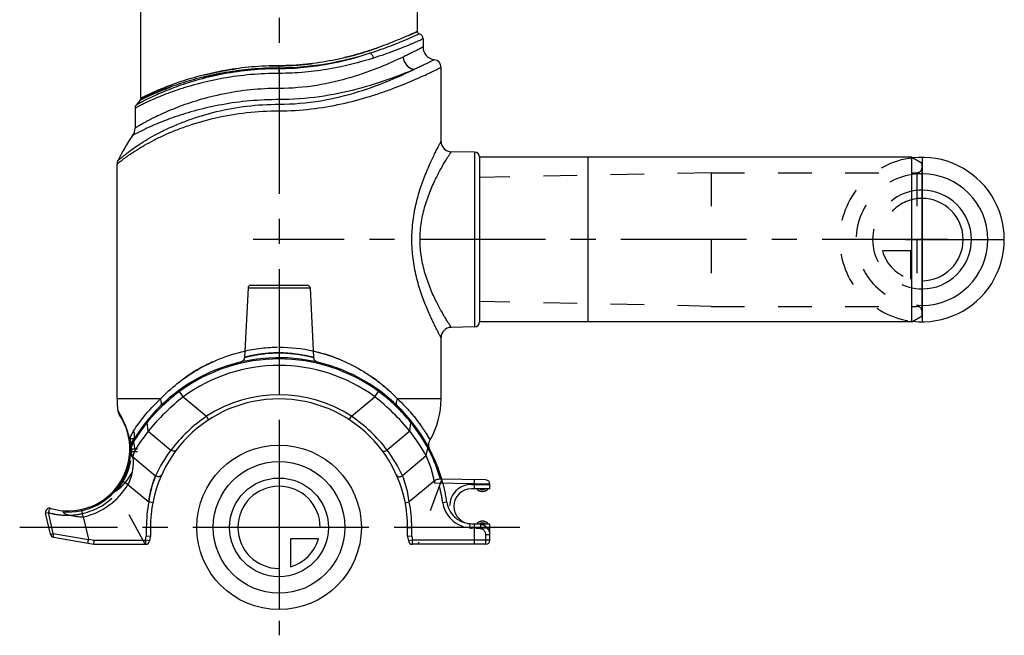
# Model space of a CAD drawing. Header units: millimetres. Extents: x 0 to 1000, y 0 to 1000.
# Tile 1 of 2: x 402 to 593, y 386 to 506. Entities that reach past the tile are written whole.
import ezdxf

# ---------------------------------------------------------------- set-up
doc = ezdxf.new("R2010")
doc.units = ezdxf.units.MM
doc.header["$LTSCALE"] = 65.185185
doc.linetypes.add('CENTER', pattern=[0.6, 0.375, -0.075, 0.075, -0.075])
doc.linetypes.add('HIDDEN', pattern=[0.2, 0.1, -0.1])
for name, color, linetype in [('ACHSEN_S', 7, 'CONTINUOUS'), ('FASEN', 7, 'CONTINUOUS'), ('FLAECHEN', 7, 'CONTINUOUS'), ('KOERPER', 7, 'CONTINUOUS'), ('KONST.EL_MIT_GEO', 7, 'CONTINUOUS'), ('KURVEN', 7, 'CONTINUOUS')]:
    doc.layers.add(name, color=color, linetype=linetype)

msp = doc.modelspace()

# ---------------------------------------------------------------- linework, layer by layer
at = {"layer": 'ACHSEN_S', "color": 40, "linetype": 'CENTER'}
for p, q in [((452.21, 613.85), (452.21, 386.15)), ((499.01, 407.15), (401.79, 407.15))]:
    msp.add_line(p, q, dxfattribs=at)
at = {"layer": 'FASEN', "color": 7, "linetype": 'Continuous'}
for p, q in [((575.21, 479.15), (512.21, 479.15)), ((575.21, 479.15), (577.21, 478)), ((575.21, 447.15), (575.21, 479.15)), ((577.21, 448.3), (577.21, 478)), ((575.21, 447.15), (577.21, 448.3)), ((575.21, 447.15), (512.21, 447.15))]:
    msp.add_line(p, q, dxfattribs=at)
for centre, radius, start, end in [((452.21, 407.15), 31.5, 53.7741, 126.2259), ((460.38, 398.58), 43.27, 128.2537, 140.9303), ((443.93, 398.48), 43.42, 39.0919, 51.7245), ((451.34, 406.02), 31.56, 141.0707, 149.0678), ((453.12, 406.05), 31.51, 28.4379, 38.9368), ((426.59, 420.88), 2.79, 179.9811, 184.7018), ((411.21, 422.36), 13.5, 282.6405, 329.4128)]:
    msp.add_arc(centre, radius, start, end, dxfattribs=at)
at = {"layer": 'FASEN', "color": 8, "linetype": 'HIDDEN'}
msp.add_open_spline([(424.27, 422.24), (424.2, 422.14), (423.98, 421.71), (423.84, 421.24), (423.8, 420.88)], degree=3, knots=[0, 0, 0, 0, 0.255823, 1, 1, 1, 1], dxfattribs=at)
at = {"layer": 'FASEN', "color": 7, "linetype": 'Continuous'}
for points, knots in [([(424.27, 422.24), (424.2, 422.14), (423.98, 421.71), (423.84, 421.24), (423.8, 420.88)], [0, 0, 0, 0, 0.25585, 1, 1, 1, 1]), ([(423.81, 420.65), (423.87, 419.89), (423.83, 418.11), (423.3, 416.38), (422.83, 415.49)], [0, 0, 0, 0, 0.43192, 1, 1, 1, 1])]:
    msp.add_open_spline(points, degree=3, knots=knots, dxfattribs=at)
at = {"layer": 'FLAECHEN', "color": 7, "linetype": 'Continuous'}
msp.add_line((425.19, 490.3), (424.41, 489.3), dxfattribs=at)
at = {"layer": 'FLAECHEN', "color": 8, "linetype": 'HIDDEN'}
for p, q in [((536.21, 476.15), (491.21, 475.2)), ((491.21, 475.2), (491.21, 451.1)), ((536.21, 476.15), (536.21, 450.15)), ((536.21, 450.15), (491.21, 451.1))]:
    msp.add_line(p, q, dxfattribs=at)
at = {"layer": 'FLAECHEN', "color": 7, "linetype": 'Continuous'}
for centre, radius, start, end in [((452.21, 463.33), 34.82, 144.8185, 154.2176), ((436.71, 432.15), 16, 180, 188.3075), ((467.71, 432.15), 16, 330.1358, 360)]:
    msp.add_arc(centre, radius, start, end, dxfattribs=at)
at = {"layer": 'KOERPER', "color": 7, "linetype": 'Continuous'}
for p, q in [((425.31, 490.62), (425.31, 548.65)), ((479.11, 503.65), (479.11, 548.65)), ((490.22, 480.15), (490.22, 446.15)), ((512.21, 479.15), (491.21, 479.19)), ((491.21, 479.19), (491.21, 447.11)), ((512.21, 479.15), (512.21, 447.15)), ((446.18, 453.78), (445.47, 440.21)), ((458.23, 453.78), (458.94, 440.21)), ((512.21, 447.15), (491.21, 447.11))]:
    msp.add_line(p, q, dxfattribs=at)
at = {"layer": 'KOERPER', "color": 40, "linetype": 'CENTER'}
msp.add_line((582.21, 463.15), (447.21, 463.15), dxfattribs=at)
at = {"layer": 'KOERPER', "color": 7, "linetype": 'Continuous'}
for centre, radius, start, end in [((490.21, 479.15), 1, 2.1005, 89), ((490.21, 447.15), 1, 271, 357.8995), ((491.76, 415.66), 1.5, 221.8103, 318.1897), ((491.76, 406.86), 1.5, 41.8103, 138.1897)]:
    msp.add_arc(centre, radius, start, end, dxfattribs=at)
at = {"layer": 'KONST.EL_MIT_GEO', "color": 7, "linetype": 'Continuous'}
for p, q in [((480.21, 502.2), (480.21, 500.62)), ((452.21, 495.48), (452.21, 496.97)), ((483.71, 482.23), (483.71, 496.65)), ((452.21, 492.55), (452.21, 488.2)), ((424.21, 488.69), (424.21, 484.83)), ((490.22, 480.15), (485.67, 480.23)), ((420.71, 432.15), (420.71, 477.82)), ((446.18, 453.78), (458.23, 453.78)), ((446.68, 454.25), (457.73, 454.25)), ((490.22, 446.15), (485.67, 446.07)), ((483.71, 432.15), (483.71, 444.07)), ((433.59, 432.56), (432.7, 433.77)), ((470.82, 432.56), (471.57, 433.58)), ((429.17, 432.15), (420.71, 432.15)), ((433.59, 432.56), (438.12, 428.76)), ((466.3, 428.76), (470.82, 432.56)), ((483.71, 432.15), (475.24, 432.15)), ((426.79, 425.85), (426.58, 427.57)), ((438.55, 428.09), (438.12, 428.76)), ((465.86, 428.09), (466.3, 428.76)), ((477.63, 425.85), (477.84, 427.57)), ((426.79, 425.85), (431.17, 422.17)), ((477.63, 425.85), (473.24, 422.17)), ((423.16, 424.38), (423.16, 424.33)), ((423.36, 423.37), (423.17, 423.35)), ((423.38, 423.23), (423.18, 423.22)), ((424.02, 424.39), (423.26, 424.37)), ((423.43, 423.37), (423.36, 423.37)), ((423.52, 423.34), (423.43, 423.37)), ((423.81, 424.09), (423.84, 424.13)), ((423.95, 423.82), (424.2, 424.23)), ((424.27, 422.25), (423.95, 423.82)), ((423.98, 424.34), (424.02, 424.39)), ((424.02, 424.39), (424.02, 424.39)), ((424.06, 424.01), (424.21, 424.24)), ((424.2, 424.23), (424.21, 424.24)), ((423.22, 422.12), (423.22, 422.14)), ((423.81, 420.65), (423.28, 421.61)), ((423.8, 420.88), (423.31, 421.97)), ((423.31, 421.97), (423.31, 421.97)), ((480.82, 421.06), (481.16, 422.59)), ((423.8, 420.88), (428.2, 417.19)), ((480.82, 421.06), (476.21, 417.19)), ((422.83, 415.49), (421.74, 416.13)), ((422.83, 415.49), (426.88, 412.09)), ((482.39, 416.16), (477.53, 412.09)), ((490.21, 415.61), (482.48, 415.75)), ((492.42, 416.37), (483.12, 416.53)), ((490.21, 415.61), (490.22, 416.41)), ((493.21, 415.57), (490.21, 415.61)), ((490.21, 414.66), (490.21, 415.61)), ((493.21, 414.66), (493.21, 415.57)), ((493.21, 414.66), (489.61, 414.66)), ((427.67, 411.93), (426.88, 412.09)), ((476.74, 411.93), (477.53, 412.09)), ((406.81, 409.9), (407.39, 410.03)), ((407.75, 405.85), (406.81, 409.9)), ((408.33, 405.98), (407.39, 410.03)), ((414.16, 409.19), (415.16, 404.86)), ((489.61, 407.86), (493.21, 407.86)), ((490.21, 403.86), (490.21, 407.86)), ((493.21, 404.66), (493.21, 407.86)), ((407.75, 405.85), (408.33, 405.98)), ((408.33, 405.98), (415.16, 404.77)), ((427.21, 407.15), (426.41, 407.15)), ((426.41, 407.15), (426.41, 405.43)), ((427.21, 407.15), (427.21, 405.36)), ((477.21, 407.15), (478.01, 407.15)), ((477.21, 405.36), (477.21, 407.15)), ((478.01, 405.43), (478.01, 407.15)), ((408.39, 405.24), (416.21, 403.86)), ((415.16, 404.86), (416.28, 404.66)), ((416.21, 403.86), (416.28, 404.66)), ((416.21, 403.93), (416.22, 403.97)), ((416.22, 404.06), (416.23, 404.12)), ((416.24, 404.26), (416.25, 404.33)), ((416.27, 404.58), (416.28, 404.66)), ((416.28, 404.66), (426.27, 404.66)), ((426.27, 404.66), (426.41, 405.43)), ((427.06, 404.52), (426.27, 404.66)), ((426.27, 404.66), (426.27, 403.86)), ((427.21, 405.36), (426.41, 405.43)), ((427.06, 404.52), (427.21, 405.36)), ((427.21, 405.36), (427.2, 405.36)), ((478.01, 405.43), (477.21, 405.36)), ((477.21, 405.36), (477.21, 405.36)), ((477.21, 405.36), (477.35, 404.52)), ((478.14, 404.66), (477.35, 404.52)), ((478.01, 405.43), (478.14, 404.66)), ((493.21, 404.66), (478.14, 404.66)), ((478.14, 403.86), (478.14, 404.66)), ((416.21, 403.86), (426.27, 403.86)), ((416.21, 403.86), (416.21, 403.86)), ((492.41, 403.86), (478.14, 403.86))]:
    msp.add_line(p, q, dxfattribs=at)
at = {"layer": 'KONST.EL_MIT_GEO', "color": 8, "linetype": 'HIDDEN'}
for p, q in [((577.21, 477.15), (577.21, 449.15)), ((536.21, 476.15), (576.21, 476.15)), ((576.21, 476.15), (576.21, 450.15)), ((536.21, 450.15), (576.21, 450.15)), ((471.71, 433.77), (471.57, 433.58)), ((423.16, 424.33), (423.17, 424.28)), ((423.2, 423.57), (423.2, 423.47)), ((423.2, 423.47), (423.23, 423.38)), ((423.23, 423.38), (423.26, 423.27)), ((423.26, 423.27), (423.28, 423.16)), ((423.28, 423.16), (423.29, 423.05)), ((423.9, 424.11), (423.9, 424.11)), ((424.01, 424.39), (424.02, 424.39)), ((424.02, 424.39), (424.02, 424.39)), ((424.02, 424.39), (424.02, 424.39)), ((423.2, 421.87), (423.6, 421.86)), ((423.29, 422.55), (423.27, 422.46)), ((424.71, 422.36), (423.6, 422.36)), ((424.69, 421.86), (423.6, 421.86)), ((483.85, 416.52), (479.21, 403.86)), ((489.61, 415.51), (493.21, 415.51)), ((426.21, 403.86), (420.3, 414.53)), ((484.84, 412.07), (484.05, 411.95)), ((414.16, 409.19), (414, 409.87)), ((489.31, 407.87), (489.24, 407.07)), ((491.38, 407.69), (489.31, 407.87)), ((491.31, 406.89), (489.24, 407.07)), ((493.21, 407.01), (489.61, 407.01)), ((491.38, 407.69), (491.31, 406.89)), ((493.21, 405.7), (492.41, 405.7)), ((492.41, 403.86), (492.41, 405.7))]:
    msp.add_line(p, q, dxfattribs=at)
at = {"layer": 'KONST.EL_MIT_GEO', "color": 7, "linetype": 'Continuous'}
for points in [[(425.31, 490.62), (425.31, 490.61), (425.3, 490.56), (425.3, 490.51), (425.28, 490.46), (425.27, 490.42), (425.24, 490.37), (425.22, 490.33), (425.19, 490.3)], [(445.47, 440.21), (445.46, 440.14), (445.45, 440.06), (445.43, 439.98), (445.41, 439.9), (445.37, 439.83), (445.34, 439.76), (445.29, 439.69), (445.24, 439.62), (445.19, 439.56), (445.13, 439.51), (445.07, 439.45), (445, 439.41), (444.93, 439.37), (444.85, 439.33), (444.78, 439.31), (444.7, 439.28)], [(459.71, 439.29), (459.63, 439.31), (459.56, 439.34), (459.48, 439.37), (459.41, 439.41), (459.35, 439.46), (459.28, 439.51), (459.22, 439.56), (459.17, 439.62), (459.12, 439.69), (459.08, 439.76), (459.04, 439.83), (459.01, 439.9), (458.98, 439.98), (458.96, 440.06), (458.95, 440.14), (458.94, 440.21)], [(420.87, 429.84), (420.88, 429.79), (420.91, 429.67), (420.94, 429.56), (420.97, 429.44), (421.02, 429.33), (421.07, 429.22), (421.13, 429.12), (421.19, 429.02)], [(424, 424.37), (424.01, 424.38), (424.01, 424.38), (424.01, 424.39), (424.02, 424.39)], [(481.54, 422.27), (481.48, 422.4), (481.43, 422.54), (481.38, 422.67), (481.35, 422.82), (481.33, 422.96), (481.32, 423.1), (481.32, 423.25), (481.33, 423.39), (481.35, 423.54), (481.38, 423.68), (481.42, 423.82), (481.47, 423.95), (481.53, 424.08), (481.58, 424.18)]]:
    msp.add_lwpolyline(points, dxfattribs=at)
at = {"layer": 'KONST.EL_MIT_GEO', "color": 8, "linetype": 'HIDDEN'}
msp.add_lwpolyline([(423.29, 423.05), (423.3, 422.95), (423.31, 422.85), (423.31, 422.74), (423.3, 422.64), (423.29, 422.55)], dxfattribs=at)
at = {"layer": 'KONST.EL_MIT_GEO', "color": 7, "linetype": 'Continuous'}
for centre, radius, start, end in [((479.61, 503.65), 0.5, 180, 254.5342), ((479.21, 502.2), 1, 0.0002, 74.5342), ((482.71, 500.62), 2.5, 180, 262.8193), ((482.21, 496.65), 1.5, 0, 82.8192), ((425.21, 488.69), 1, 142.9802, 180.0002), ((421.71, 484.83), 2.5, 324.8184, 359.9999), ((485.71, 482.23), 2, 179.9998, 269.0002), ((422.21, 477.82), 1.5, 154.2178, 180.0001), ((446.68, 453.75), 0.5, 90, 177), ((457.73, 453.75), 0.5, 3, 90), ((485.71, 444.07), 2, 90.9999, 180.0002), ((452.21, 407.15), 33, 16.4992, 149.0759), ((452.21, 407.15), 32.77, 53.7741, 126.2259), ((453.65, 405.63), 34.85, 126.6548, 139.9617), ((452.21, 407.15), 25.8, 56.9004, 123.0996), ((450.79, 405.65), 34.82, 40.0348, 53.3514), ((452.21, 407.15), 25, 0, 180), ((411.21, 422.36), 12, 253.5942, 33.6916), ((406.03, 420.47), 17.56, 29.1222, 29.6053), ((406.14, 420.53), 17.43, 25.6253, 29.1277), ((405.84, 420.38), 17.77, 24.7653, 25.6458), ((405.66, 420.3), 17.96, 23.8848, 24.7652), ((405.19, 420.1), 18.47, 15.6115, 23.8607), ((451.94, 407.02), 32.65, 140.9828, 148.1612), ((453.71, 405.57), 34.93, 140.2725, 140.9652), ((453.49, 405.76), 34.64, 139.9623, 140.2765), ((455.28, 403.72), 30.36, 124.4289, 142.5673), ((449.13, 403.72), 30.36, 37.4327, 55.5711), ((450.81, 405.66), 34.79, 39.8553, 40.0384), ((450.42, 405.34), 35.3, 39.0385, 39.8545), ((452.47, 407.02), 32.65, 29.3381, 39.0174), ((404.33, 419.83), 19.38, 13.5644, 15.6816), ((429.27, 422.38), 6.42, 146.5585, 160.6933), ((423.27, 424.17), 0.2, 92, 188.5225), ((424.53, 425.28), 1.64, 211.3083, 213.6404), ((429.32, 422.36), 6.48, 161.6734, 161.8725), ((429.25, 422.38), 6.41, 160.7098, 161.6744), ((428.19, 421.54), 5, 149.0758, 177.2366), ((435.27, 420.89), 12.12, 168.8528, 170.0412), ((411.21, 422.36), 12.2, 4.093, 4.7524), ((428.19, 421.54), 5.1, 158.9422, 160.644), ((427.95, 421.38), 4.68, 152.0021, 165.1259), ((427.45, 421.66), 4.37, 155.9909, 156.9156), ((427.52, 421.62), 4.45, 154.1544, 155.9921), ((427.57, 421.6), 4.51, 149.6535, 154.1499), ((427.63, 421.57), 4.58, 146.5343, 149.6605), ((443.64, 413.03), 22.45, 151.2724, 151.9879), ((448.98, 407.45), 30.17, 146.2591, 146.4353), ((448.84, 407.55), 29.99, 145.9664, 146.2591), ((424.01, 424.49), 0.1, 272.0028, 328.4069), ((422.42, 424.99), 1.72, 339.4086, 344.5486), ((432.24, 421.34), 9.06, 175.3971, 177.2354), ((423.6, 422.76), 0.4, 181.8486, 203.8864), ((432.32, 421.34), 9.14, 175.101, 175.3987), ((432.5, 421.32), 9.32, 173.7515, 174.5566), ((432.39, 421.33), 9.21, 174.5574, 174.9787), ((432.69, 421.3), 9.51, 172.9964, 173.7511), ((432.92, 421.27), 9.74, 172.2982, 172.9964), ((433.67, 421.16), 10.5, 170.0297, 172.2736), ((426.94, 421.29), 3.67, 174.9354, 177.5595), ((427.92, 421.44), 4.64, 175.8003, 177.8039), ((427.9, 421.44), 4.62, 173.8261, 175.7998), ((427.98, 421.37), 4.71, 170.381, 172.6618), ((427.89, 421.44), 4.61, 173.4428, 173.8254), ((427.98, 421.37), 4.7, 165.1236, 170.3807), ((451.72, 406.57), 25.8, 142.7763, 155.6963), ((452.7, 406.57), 25.8, 24.3038, 37.2237), ((452.44, 407), 32.68, 28.4921, 29.3392), ((454.3, 408.27), 30.44, 15.7389, 28.0657), ((411.21, 422.36), 12.23, 265.2629, 329.4128), ((490.57, 417.7), 8.32, 190.6558, 193.5993), ((492.41, 415.57), 0.8, 0, 89), ((489.61, 411.26), 3.4, 90, 270), ((452.21, 407.15), 25.8, 168.9694, 180), ((452.21, 407.15), 25.8, 0, 11.0306), ((407.59, 410.08), 0.8, 73.5942, 193), ((411.01, 422.33), 12.81, 253.6069, 261.2639), ((411.01, 422.34), 12.83, 261.2732, 272.4413), ((414.77, 424.11), 14.94, 257.566, 267.6662), ((408.53, 406.03), 0.8, 193, 260), ((426.27, 404.66), 0.8, 270, 350), ((478.14, 404.66), 0.8, 190, 270), ((492.41, 404.66), 0.8, 270, 360)]:
    msp.add_arc(centre, radius, start, end, dxfattribs=at)
at = {"layer": 'KONST.EL_MIT_GEO', "color": 8, "linetype": 'HIDDEN'}
for centre, radius, start, end in [((576.21, 477.15), 1, 270, 360), ((576.21, 449.15), 1, 0, 90), ((452.21, 411.16), 30.99, 77.5657, 102.4351), ((452.18, 415), 26.1, 74.9805, 89.9418), ((453.63, 405.64), 34.82, 126.6499, 140.9731), ((450.77, 405.62), 34.85, 39.032, 53.3451), ((451.94, 407.02), 32.64, 140.982, 149.0169), ((452.46, 407.01), 32.65, 28.4917, 39.0163), ((404.45, 419.86), 19.24, 13.557, 16.4482), ((429.29, 422.36), 6.45, 146.5912, 161.824), ((425.1, 424.11), 2, 187.2285, 198.6631), ((382.03, 422.07), 41.2, 2.9435, 3.072), ((383.74, 422.16), 39.48, 2.8142, 2.9437), ((385.04, 422.23), 38.19, 2.5623, 2.8138), ((389.16, 422.4), 34.06, 1.9669, 2.5702), ((404.66, 422), 18.76, 4.2018, 4.4683), ((427.59, 421.59), 4.53, 146.5216, 156.8536), ((422.44, 424.98), 1.7, 329.0836, 334.2718), ((422.42, 424.99), 1.72, 334.2707, 339.4086), ((414.71, 422.36), 10, 296.9731, 360), ((411.21, 422.36), 12.4, 319.5069, 357.689), ((432.26, 421.34), 9.07, 174.9759, 177.234), ((432.21, 421.35), 9.03, 176.5557, 177.237), ((432.27, 421.34), 9.09, 175.3982, 176.1871), ((432.23, 421.34), 9.04, 176.1876, 176.5558), ((423.6, 422.76), 0.4, 203.8864, 270), ((432.85, 421.28), 9.68, 172.641, 172.9976), ((433.01, 421.26), 9.84, 172.2996, 172.4825), ((432.94, 421.27), 9.76, 172.4825, 172.6413), ((433.19, 421.23), 10.02, 171.6578, 172.2981), ((426.9, 421.29), 3.63, 174.9121, 177.5656), ((433.61, 421.17), 10.43, 170.7587, 171.6553), ((427.9, 421.44), 4.62, 175.7998, 177.8076), ((434.19, 421.08), 11.03, 170.0522, 170.7594), ((427.96, 421.38), 4.68, 165.1259, 172.6887), ((427.9, 421.44), 4.62, 173.3434, 173.8261), ((454.32, 408.27), 30.43, 15.736, 28.0686), ((490.71, 417.73), 8.47, 190.6513, 193.5444), ((452.21, 407.15), 33, 8.5804, 16.4992), ((489.61, 411.26), 4.25, 90, 270), ((411.21, 422.36), 12.8, 282.6208, 317.9572), ((452.21, 407.15), 32.2, 8.5804, 14.5388), ((491.76, 415.66), 1.5, 221.8103, 318.1897), ((491.76, 415.66), 1.12, 243.4349, 296.5651), ((489.74, 412.81), 5.76, 188.5804, 265), ((489.74, 412.81), 4.96, 188.5804, 265), ((411, 422.3), 12.79, 253.5879, 267.461), ((411, 422.27), 12.76, 253.5628, 267.4758), ((411, 422.31), 12.8, 267.4572, 283.5477), ((491.76, 406.86), 1.5, 41.8103, 138.1897), ((491.76, 406.86), 1.12, 63.4349, 116.5651), ((491.21, 405.7), 1.2, 0, 85), ((491.21, 405.7), 2, 0, 85)]:
    msp.add_arc(centre, radius, start, end, dxfattribs=at)
at = {"layer": 'KONST.EL_MIT_GEO', "color": 7, "linetype": 'Continuous'}
msp.add_ellipse((411.97, 405.42), major_axis=(3.2, -0.65), ratio=0.243805, start_param=0.009636, end_param=0.110937, dxfattribs=at)
at = {"layer": 'KONST.EL_MIT_GEO', "color": 8, "linetype": 'HIDDEN'}
for points, knots in [([(452.21, 496.97), (453.98, 496.97), (457.47, 497.15), (462.48, 497.92), (467.05, 499.03), (470.49, 500.13), (472.91, 501.01), (474.47, 501.62), (475.81, 502.18), (476.94, 502.67), (477.84, 503.07), (478.44, 503.34), (478.79, 503.5), (478.95, 503.58), (479.05, 503.63), (479.1, 503.64), (479.11, 503.65)], [0, 0, 0, 0, 0.190623, 0.373981, 0.543783, 0.694615, 0.761287, 0.821209, 0.873664, 0.917918, 0.953257, 0.979033, 0.988167, 0.994728, 0.998681, 1, 1, 1, 1]), ([(476.32, 498.66), (476.35, 498.37), (476.51, 497.78), (477, 497.03), (477.67, 496.48), (478.2, 496.28), (478.47, 496.24)], [0, 0, 0, 0, 0.258312, 0.516443, 0.765374, 1, 1, 1, 1]), ([(425.19, 490.3), (425.19, 490.3), (425.21, 490.31), (425.23, 490.32), (425.28, 490.34), (425.33, 490.37), (425.41, 490.41), (425.54, 490.47), (425.74, 490.57), (426.04, 490.71), (426.4, 490.88), (426.81, 491.07), (427.29, 491.29), (427.83, 491.53), (428.66, 491.88), (429.82, 492.35), (431.38, 492.93), (433.13, 493.53), (435.06, 494.12), (437.16, 494.69), (439.41, 495.21), (442.65, 495.82), (446.93, 496.37), (450.42, 496.52), (452.21, 496.52)], [0, 0, 0, 0, 0.000332, 0.001327, 0.002986, 0.005304, 0.008277, 0.0119, 0.021074, 0.032768, 0.046913, 0.063433, 0.082241, 0.103251, 0.126373, 0.178594, 0.23821, 0.304558, 0.37701, 0.45496, 0.537789, 0.624845, 0.808695, 1, 1, 1, 1]), ([(425.31, 490.62), (425.31, 490.61), (425.31, 490.62), (425.32, 490.62), (425.33, 490.63), (425.35, 490.64), (425.39, 490.66), (425.45, 490.69), (425.52, 490.72), (425.61, 490.77), (425.72, 490.82), (425.89, 490.91), (426.15, 491.04), (426.51, 491.21), (426.93, 491.41), (427.41, 491.63), (427.94, 491.87), (428.77, 492.23), (429.93, 492.71), (431.48, 493.31), (433.23, 493.92), (435.15, 494.52), (437.24, 495.1), (439.48, 495.63), (442.7, 496.25), (446.96, 496.81), (450.43, 496.97), (452.21, 496.97)], [0, 0, 0, 0, 0.000084, 0.000335, 0.000753, 0.001339, 0.003012, 0.00535, 0.008348, 0.012001, 0.016304, 0.02125, 0.033035, 0.047283, 0.063915, 0.082841, 0.10397, 0.127211, 0.179654, 0.239452, 0.30593, 0.378448, 0.456391, 0.539139, 0.626039, 0.809377, 1, 1, 1, 1]), ([(475.24, 432.15), (473.89, 433.56), (470.84, 436.23), (465.42, 439.45), (459.09, 441.63), (452.21, 442.41), (445.32, 441.63), (438.99, 439.45), (433.58, 436.23), (430.52, 433.56), (429.17, 432.15)], [0, 0, 0, 0, 0.113459, 0.235052, 0.364752, 0.500022, 0.635293, 0.764979, 0.886556, 1, 1, 1, 1]), ([(452.21, 441.1), (451.77, 441.1), (450.91, 441.08), (449.66, 440.98), (448.68, 440.86), (447.95, 440.75), (447.47, 440.66), (447.02, 440.57), (446.63, 440.49), (446.29, 440.41), (446.04, 440.35), (445.87, 440.31), (445.77, 440.28), (445.68, 440.26), (445.61, 440.24), (445.55, 440.23), (445.51, 440.22), (445.49, 440.21), (445.48, 440.21), (445.47, 440.21), (445.47, 440.21), (445.47, 440.21)], [0, 0, 0, 0, 0.193039, 0.378784, 0.550433, 0.629005, 0.701767, 0.76803, 0.827134, 0.878445, 0.921379, 0.939533, 0.9554, 0.968924, 0.980054, 0.988756, 0.994997, 0.997186, 0.998749, 0.999687, 1, 1, 1, 1]), ([(432.7, 433.77), (432.71, 433.77), (432.71, 433.76), (432.72, 433.76), (432.73, 433.74), (432.75, 433.71), (432.79, 433.66), (432.82, 433.61), (432.84, 433.58)], [0, 0, 0, 0, 0.017222, 0.066429, 0.147718, 0.260479, 0.57594, 1, 1, 1, 1]), ([(481.58, 424.18), (481.58, 424.18), (481.58, 424.19), (481.58, 424.19), (481.57, 424.2), (481.56, 424.23), (481.53, 424.27), (481.5, 424.33), (481.45, 424.41), (481.39, 424.5), (481.33, 424.62), (481.21, 424.8), (481.05, 425.08), (480.81, 425.46), (480.52, 425.9), (480.18, 426.41), (479.78, 426.98), (479.14, 427.85), (478.19, 429.06), (476.84, 430.6), (475.8, 431.63), (475.24, 432.15)], [0, 0, 0, 0, 0.000247, 0.000988, 0.002223, 0.003952, 0.008894, 0.015818, 0.024727, 0.035628, 0.048525, 0.063424, 0.09925, 0.143136, 0.195086, 0.255063, 0.322975, 0.398671, 0.57248, 0.774019, 1, 1, 1, 1]), ([(422.91, 425.31), (422.81, 425.67), (422.57, 426.4), (422.17, 427.41), (421.77, 428.26), (421.47, 428.82), (421.28, 429.16), (421.17, 429.35), (421.08, 429.5), (421.01, 429.62), (420.95, 429.71), (420.92, 429.77), (420.89, 429.81), (420.88, 429.83), (420.88, 429.83), (420.87, 429.84), (420.87, 429.84)], [0, 0, 0, 0, 0.221878, 0.463355, 0.654336, 0.791099, 0.843533, 0.88711, 0.92275, 0.95113, 0.97275, 0.987963, 0.993243, 0.997002, 0.999252, 1, 1, 1, 1]), ([(426.74, 428.13), (426.67, 428.06), (426.58, 427.88), (426.57, 427.67), (426.58, 427.57)], [0, 0, 0, 0, 0.496285, 1, 1, 1, 1]), ([(423.2, 423.47), (423.2, 423.47), (423.2, 423.51), (423.2, 423.53), (423.2, 423.62), (423.19, 423.72), (423.19, 423.85), (423.18, 424.07), (423.17, 424.25), (423.16, 424.38)], [0, 0, 0, 0, 0.016729, 0.066811, 0.149545, 0.263796, 0.408027, 0.58031, 1, 1, 1, 1]), ([(423.36, 423.37), (423.36, 423.5), (423.34, 423.68), (423.32, 423.92), (423.3, 424.07), (423.29, 424.18), (423.27, 424.29), (423.27, 424.32), (423.26, 424.37), (423.26, 424.37)], [0, 0, 0, 0, 0.382259, 0.554981, 0.706528, 0.831013, 0.923613, 0.980708, 1, 1, 1, 1]), ([(423.36, 423.37), (423.36, 423.5), (423.34, 423.68), (423.32, 423.92), (423.3, 424.07), (423.29, 424.18), (423.27, 424.29), (423.27, 424.32), (423.26, 424.37), (423.26, 424.37)], [0, 0, 0, 0, 0.382259, 0.554981, 0.706528, 0.831013, 0.923613, 0.980708, 1, 1, 1, 1]), ([(423.9, 424.11), (423.85, 424.03), (423.79, 423.85), (423.8, 423.67), (423.82, 423.58)], [0, 0, 0, 0, 0.494758, 1, 1, 1, 1]), ([(424.02, 424.39), (424.02, 424.39), (424.01, 424.38), (424, 424.37), (423.98, 424.34), (423.96, 424.31), (423.93, 424.26), (423.88, 424.19), (423.84, 424.13), (423.81, 424.09)], [0, 0, 0, 0, 0.018093, 0.071542, 0.158854, 0.277318, 0.42391, 0.59539, 1, 1, 1, 1]), ([(423.9, 424.11), (423.89, 424.1), (423.87, 424.08), (423.84, 424.08), (423.81, 424.09)], [0, 0, 0, 0, 0.213261, 1, 1, 1, 1]), ([(423.95, 423.82), (423.94, 423.91), (423.93, 424.1), (423.99, 424.27), (424.04, 424.35)], [0, 0, 0, 0, 0.503089, 1, 1, 1, 1]), ([(481.09, 423.11), (481.13, 423.03), (481.19, 422.86), (481.18, 422.68), (481.16, 422.59)], [0, 0, 0, 0, 0.496853, 1, 1, 1, 1]), ([(423.27, 421.45), (423.24, 420.66), (422.98, 418.81), (422.28, 417.06), (421.74, 416.13)], [0, 0, 0, 0, 0.421792, 1, 1, 1, 1]), ([(423.28, 421.61), (423.27, 421.64), (423.22, 421.76), (423.2, 421.89), (423.21, 421.98)], [0, 0, 0, 0, 0.257263, 1, 1, 1, 1]), ([(423.31, 421.97), (423.3, 422), (423.25, 422.12), (423.24, 422.26), (423.25, 422.36)], [0, 0, 0, 0, 0.245011, 1, 1, 1, 1]), ([(423.6, 421.86), (423.6, 421.92), (423.61, 422.01), (423.61, 422.13), (423.61, 422.21), (423.6, 422.27), (423.6, 422.31), (423.6, 422.34), (423.6, 422.35), (423.6, 422.35), (423.6, 422.36), (423.6, 422.36)], [0, 0, 0, 0, 0.382548, 0.555359, 0.706892, 0.831276, 0.923747, 0.956862, 0.980739, 0.995163, 1, 1, 1, 1]), ([(482.39, 416.16), (482.19, 417.19), (481.76, 418.86), (481.11, 420.45), (480.82, 421.06)], [0, 0, 0, 0, 0.610865, 1, 1, 1, 1]), ([(421.74, 416.13), (421.71, 416.14), (421.66, 416.15), (421.6, 416.17), (421.57, 416.19), (421.55, 416.2), (421.54, 416.22), (421.53, 416.22), (421.52, 416.22), (421.52, 416.22)], [0, 0, 0, 0, 0.429168, 0.601044, 0.742599, 0.854472, 0.935088, 0.983671, 1, 1, 1, 1]), ([(426.88, 412.09), (426.95, 412.64), (427.24, 414.37), (427.75, 416.07), (428.2, 417.19)], [0, 0, 0, 0, 0.316236, 1, 1, 1, 1]), ([(414, 409.87), (413.98, 409.97), (413.94, 410.15), (413.9, 410.4), (413.9, 410.56), (413.9, 410.64), (413.92, 410.67), (413.92, 410.67)], [0, 0, 0, 0, 0.375586, 0.693856, 0.908728, 0.968872, 1, 1, 1, 1])]:
    msp.add_open_spline(points, degree=3, knots=knots, dxfattribs=at)
at = {"layer": 'KONST.EL_MIT_GEO', "color": 7, "linetype": 'Continuous'}
for points, knots in [([(479.11, 503.65), (479.11, 503.65), (479.09, 503.64), (479.07, 503.63), (479.02, 503.61), (478.94, 503.57), (478.78, 503.5), (478.55, 503.39), (478.26, 503.26), (477.9, 503.09), (477.48, 502.9), (476.8, 502.6), (475.81, 502.18), (474.47, 501.62), (472.91, 501.01), (471.17, 500.38), (469.25, 499.73), (467.16, 499.11), (464.93, 498.52), (461.72, 497.8), (457.47, 497.15), (453.98, 496.97), (452.21, 496.97)], [0, 0, 0, 0, 0.00033, 0.001319, 0.002968, 0.005271, 0.011832, 0.020966, 0.032622, 0.046741, 0.063252, 0.082078, 0.12633, 0.178782, 0.238701, 0.30537, 0.378094, 0.456211, 0.539077, 0.626038, 0.809387, 1, 1, 1, 1]), ([(479.47, 503.17), (479.47, 503.16), (479.45, 503.16), (479.43, 503.14), (479.37, 503.12), (479.3, 503.09), (479.21, 503.05), (479.05, 502.97), (478.8, 502.86), (478.43, 502.69), (478, 502.49), (477.48, 502.27), (476.9, 502.01), (476.24, 501.74), (475.24, 501.32), (473.83, 500.76), (471.96, 500.07), (470.62, 499.61), (469.92, 499.39)], [0, 0, 0, 0, 0.001101, 0.004399, 0.009886, 0.017555, 0.027395, 0.039387, 0.069744, 0.108434, 0.155213, 0.209812, 0.271925, 0.341236, 0.417413, 0.589015, 0.78407, 1, 1, 1, 1]), ([(480.21, 502.2), (480.2, 502.2), (480.19, 502.2), (480.16, 502.18), (480.11, 502.16), (480.04, 502.13), (479.94, 502.08), (479.78, 502.01), (479.53, 501.89), (479.16, 501.73), (478.72, 501.53), (478.21, 501.31), (477.62, 501.06), (476.96, 500.78), (475.95, 500.37), (474.52, 499.81), (472.63, 499.12), (471.29, 498.68), (470.57, 498.45)], [0, 0, 0, 0, 0.001099, 0.004388, 0.009862, 0.017513, 0.02733, 0.039295, 0.069585, 0.108197, 0.154891, 0.209404, 0.271439, 0.340684, 0.416816, 0.588424, 0.783662, 1, 1, 1, 1]), ([(480.21, 500.62), (480.21, 500.62), (480.2, 500.62), (480.19, 500.61), (480.17, 500.6), (480.13, 500.58), (480.05, 500.54), (479.94, 500.48), (479.8, 500.41), (479.63, 500.32), (479.43, 500.21), (479.1, 500.04), (478.61, 499.8), (477.94, 499.46), (477.17, 499.07), (476.61, 498.81), (476.32, 498.66)], [0, 0, 0, 0, 0.001034, 0.004128, 0.00928, 0.016484, 0.037032, 0.065732, 0.102496, 0.147224, 0.199811, 0.260115, 0.403251, 0.575302, 0.774792, 1, 1, 1, 1]), ([(469.92, 499.39), (467.25, 498.5), (463, 497.37), (457.04, 496.52), (453.84, 496.37), (452.21, 496.37)], [0, 0, 0, 0, 0.467259, 0.72917, 1, 1, 1, 1]), ([(469.92, 499.39), (467.23, 498.54), (461.4, 497.07), (455.39, 496.52), (452.21, 496.52)], [0, 0, 0, 0, 0.469837, 1, 1, 1, 1]), ([(476.32, 498.66), (474.87, 497.97), (471.57, 496.49), (466, 494.5), (459.41, 492.95), (454.66, 492.55), (452.21, 492.55)], [0, 0, 0, 0, 0.192138, 0.432459, 0.70676, 1, 1, 1, 1]), ([(470.57, 498.45), (467.8, 497.58), (463.37, 496.47), (457.2, 495.63), (453.89, 495.48), (452.21, 495.48)], [0, 0, 0, 0, 0.468005, 0.729706, 1, 1, 1, 1]), ([(470.57, 498.45), (470.53, 498.66), (470.39, 499.03), (470.09, 499.32), (469.92, 499.39)], [0, 0, 0, 0, 0.541481, 1, 1, 1, 1]), ([(476.32, 498.66), (476.35, 498.37), (476.51, 497.78), (477, 497.03), (477.67, 496.48), (478.2, 496.28), (478.47, 496.24)], [0, 0, 0, 0, 0.258311, 0.516443, 0.765374, 1, 1, 1, 1]), ([(482.39, 498.14), (482.39, 498.13), (482.37, 498.13), (482.32, 498.1), (482.24, 498.06), (482.07, 497.98), (481.78, 497.83), (481.34, 497.61), (480.79, 497.34), (480.11, 497.01), (479.33, 496.64), (478.77, 496.38), (478.47, 496.24)], [0, 0, 0, 0, 0.004112, 0.01642, 0.036894, 0.065494, 0.146739, 0.259374, 0.40233, 0.574375, 0.774134, 1, 1, 1, 1]), ([(452.21, 496.37), (450.38, 496.37), (446.79, 496.2), (441.62, 495.48), (437.58, 494.55), (434.62, 493.68), (432.63, 493.01), (430.82, 492.34), (429.22, 491.67), (427.82, 491.05), (426.8, 490.55), (426.1, 490.2), (425.66, 489.98), (425.29, 489.78), (424.98, 489.61), (424.77, 489.5), (424.63, 489.42), (424.55, 489.38), (424.49, 489.34), (424.45, 489.32), (424.42, 489.3), (424.41, 489.3), (424.41, 489.3)], [0, 0, 0, 0, 0.189017, 0.371057, 0.539924, 0.617752, 0.690339, 0.757068, 0.81729, 0.870298, 0.915326, 0.934594, 0.951559, 0.966123, 0.978189, 0.987672, 0.991423, 0.994502, 0.996902, 0.998621, 0.999654, 1, 1, 1, 1]), ([(452.21, 496.52), (450.42, 496.52), (446.93, 496.37), (441.88, 495.72), (437.94, 494.9), (435.06, 494.12), (433.13, 493.53), (431.38, 492.93), (429.82, 492.35), (428.47, 491.8), (427.49, 491.38), (426.81, 491.07), (426.4, 490.88), (426.04, 490.71), (425.74, 490.57), (425.51, 490.46), (425.36, 490.38), (425.28, 490.34), (425.23, 490.32), (425.21, 490.31), (425.2, 490.3), (425.19, 490.3)], [0, 0, 0, 0, 0.191309, 0.375164, 0.545023, 0.622975, 0.69543, 0.76178, 0.821398, 0.873621, 0.917754, 0.936563, 0.953083, 0.967229, 0.978925, 0.988099, 0.994696, 0.997014, 0.998673, 0.999668, 1, 1, 1, 1]), ([(452.21, 496.97), (450.43, 496.97), (446.96, 496.81), (441.94, 496.15), (438.02, 495.31), (435.15, 494.52), (433.23, 493.92), (431.48, 493.31), (429.93, 492.71), (428.59, 492.16), (427.6, 491.72), (426.93, 491.41), (426.51, 491.21), (426.15, 491.04), (425.86, 490.89), (425.65, 490.79), (425.52, 490.72), (425.45, 490.69), (425.39, 490.66), (425.34, 490.64), (425.32, 490.62), (425.31, 490.62), (425.31, 490.62)], [0, 0, 0, 0, 0.190629, 0.373973, 0.543594, 0.621541, 0.694061, 0.760541, 0.820342, 0.872787, 0.917158, 0.936084, 0.952717, 0.966965, 0.978751, 0.987999, 0.991652, 0.994651, 0.996989, 0.998661, 0.999665, 1, 1, 1, 1]), ([(452.21, 488.2), (454.29, 488.2), (458.38, 488.44), (464.25, 489.44), (468.82, 490.65), (472.16, 491.74), (474.4, 492.55), (476.44, 493.35), (478.26, 494.12), (479.84, 494.81), (481, 495.35), (481.79, 495.72), (482.29, 495.96), (482.71, 496.16), (483.06, 496.33), (483.3, 496.45), (483.46, 496.53), (483.54, 496.57), (483.61, 496.6), (483.66, 496.63), (483.69, 496.64), (483.7, 496.65), (483.71, 496.65)], [0, 0, 0, 0, 0.18994, 0.37267, 0.542069, 0.620136, 0.692919, 0.759747, 0.819903, 0.872641, 0.917195, 0.936167, 0.952817, 0.967061, 0.978827, 0.988049, 0.991689, 0.994675, 0.997002, 0.998667, 0.999666, 1, 1, 1, 1]), ([(478.47, 496.24), (476.86, 495.56), (473.21, 494.13), (467.09, 492.21), (459.95, 490.75), (454.84, 490.38), (452.21, 490.38)], [0, 0, 0, 0, 0.193453, 0.434839, 0.708746, 1, 1, 1, 1]), ([(452.21, 489.48), (454.92, 489.48), (460.17, 489.94), (467.39, 491.7), (473.41, 493.91), (476.94, 495.5), (478.47, 496.24)], [0, 0, 0, 0, 0.297971, 0.574546, 0.813456, 1, 1, 1, 1]), ([(452.21, 495.48), (450.36, 495.48), (446.74, 495.32), (441.51, 494.62), (437.43, 493.73), (434.45, 492.89), (432.44, 492.25), (430.63, 491.6), (429.02, 490.96), (427.81, 490.44), (426.95, 490.06), (426.39, 489.79), (425.89, 489.56), (425.46, 489.34), (425.09, 489.15), (424.78, 489), (424.57, 488.88), (424.43, 488.81), (424.35, 488.77), (424.29, 488.74), (424.25, 488.72), (424.22, 488.7), (424.21, 488.7), (424.21, 488.69)], [0, 0, 0, 0, 0.190428, 0.373537, 0.542918, 0.620772, 0.693236, 0.759705, 0.819551, 0.872099, 0.895411, 0.916623, 0.935639, 0.952363, 0.966704, 0.978573, 0.987894, 0.991579, 0.994603, 0.996959, 0.998646, 0.999661, 1, 1, 1, 1]), ([(452.21, 492.55), (450.35, 492.55), (446.71, 492.37), (441.48, 491.57), (437.41, 490.56), (434.43, 489.6), (432.44, 488.88), (430.63, 488.14), (429.02, 487.42), (427.82, 486.83), (426.96, 486.39), (426.4, 486.09), (425.9, 485.82), (425.47, 485.57), (425.09, 485.36), (424.78, 485.18), (424.57, 485.05), (424.43, 484.97), (424.35, 484.92), (424.29, 484.88), (424.25, 484.86), (424.22, 484.84), (424.21, 484.84), (424.21, 484.83)], [0, 0, 0, 0, 0.189162, 0.37106, 0.53951, 0.61711, 0.689509, 0.756124, 0.816328, 0.869424, 0.893065, 0.91463, 0.93401, 0.951094, 0.965777, 0.977954, 0.987534, 0.991326, 0.994439, 0.996866, 0.998604, 0.99965, 1, 1, 1, 1]), ([(452.21, 490.38), (450.31, 490.38), (446.59, 490.21), (441.24, 489.49), (437.07, 488.56), (434.04, 487.69), (432.02, 487.03), (430.19, 486.36), (428.57, 485.71), (427.17, 485.1), (426.14, 484.62), (425.44, 484.27), (425, 484.05), (424.63, 483.86), (424.32, 483.7), (424.11, 483.59), (423.97, 483.51), (423.89, 483.47), (423.83, 483.44), (423.79, 483.42), (423.77, 483.4), (423.75, 483.4), (423.75, 483.39)], [0, 0, 0, 0, 0.192575, 0.377014, 0.546648, 0.62429, 0.696383, 0.762375, 0.821687, 0.873693, 0.917707, 0.936491, 0.953003, 0.967157, 0.978868, 0.988062, 0.991696, 0.994678, 0.997002, 0.998665, 0.999665, 1, 1, 1, 1]), ([(420.71, 477.82), (420.71, 477.83), (420.72, 477.83), (420.73, 477.84), (420.76, 477.87), (420.8, 477.9), (420.87, 477.96), (420.96, 478.03), (421.12, 478.16), (421.36, 478.36), (421.71, 478.63), (422.13, 478.94), (422.62, 479.3), (423.18, 479.7), (423.81, 480.12), (424.76, 480.74), (426.1, 481.55), (427.89, 482.52), (429.91, 483.5), (432.14, 484.45), (435.47, 485.67), (440.06, 486.97), (445.98, 487.97), (450.11, 488.2), (452.21, 488.2)], [0, 0, 0, 0, 0.000385, 0.000865, 0.001536, 0.003449, 0.006116, 0.009526, 0.013666, 0.02407, 0.037185, 0.052854, 0.070914, 0.09121, 0.113595, 0.137936, 0.192015, 0.252639, 0.319165, 0.391056, 0.467833, 0.634054, 0.813405, 1, 1, 1, 1]), ([(420.86, 478.48), (420.86, 478.48), (420.87, 478.49), (420.9, 478.52), (420.95, 478.56), (421.02, 478.62), (421.11, 478.7), (421.27, 478.84), (421.52, 479.05), (421.87, 479.34), (422.3, 479.68), (422.79, 480.06), (423.58, 480.65), (424.72, 481.45), (426.27, 482.45), (428.06, 483.48), (430.08, 484.51), (432.3, 485.52), (435.6, 486.81), (440.16, 488.17), (446.03, 489.24), (450.12, 489.48), (452.21, 489.48)], [0, 0, 0, 0, 0.000399, 0.001593, 0.003577, 0.006341, 0.009873, 0.014156, 0.024906, 0.038425, 0.054534, 0.073053, 0.093809, 0.141397, 0.196206, 0.257378, 0.32424, 0.396241, 0.472896, 0.638167, 0.815728, 1, 1, 1, 1]), ([(483.71, 444.07), (483.7, 444.08), (483.69, 444.1), (483.67, 444.13), (483.64, 444.2), (483.58, 444.32), (483.48, 444.49), (483.36, 444.71), (483.16, 445.1), (482.85, 445.7), (482.43, 446.53), (481.96, 447.52), (481.44, 448.64), (480.7, 450.37), (479.78, 452.79), (478.84, 455.99), (478.19, 459.48), (477.95, 463.15), (478.19, 466.82), (478.84, 470.31), (479.78, 473.51), (480.7, 475.93), (481.44, 477.66), (481.96, 478.78), (482.43, 479.77), (482.85, 480.6), (483.16, 481.2), (483.36, 481.59), (483.48, 481.81), (483.58, 481.98), (483.64, 482.1), (483.67, 482.17), (483.69, 482.2), (483.7, 482.22), (483.71, 482.23)], [0, 0, 0, 0, 0.000722, 0.001621, 0.002876, 0.006448, 0.011407, 0.017713, 0.025318, 0.044204, 0.067586, 0.094962, 0.125845, 0.15979, 0.235309, 0.318812, 0.407909, 0.5, 0.592091, 0.681188, 0.764691, 0.84021, 0.874155, 0.905038, 0.932414, 0.955796, 0.974682, 0.982287, 0.988593, 0.993552, 0.997124, 0.998379, 0.999278, 1, 1, 1, 1]), ([(485.67, 446.07), (485.67, 446.07), (485.67, 446.08), (485.65, 446.1), (485.64, 446.12), (485.6, 446.18), (485.54, 446.28), (485.44, 446.43), (485.32, 446.62), (485.18, 446.85), (485.01, 447.12), (484.74, 447.55), (484.37, 448.18), (483.88, 449.04), (483.34, 450.02), (482.78, 451.11), (482.2, 452.31), (481.43, 454.1), (480.55, 456.55), (479.82, 459.75), (479.54, 463.15), (479.82, 466.55), (480.55, 469.75), (481.43, 472.2), (482.2, 473.99), (482.78, 475.19), (483.34, 476.28), (483.88, 477.26), (484.37, 478.12), (484.74, 478.75), (485.01, 479.18), (485.18, 479.45), (485.32, 479.68), (485.44, 479.87), (485.54, 480.02), (485.6, 480.12), (485.64, 480.18), (485.65, 480.2), (485.67, 480.22), (485.67, 480.23), (485.67, 480.23)], [0, 0, 0, 0, 0.000177, 0.000705, 0.001583, 0.002809, 0.006299, 0.011147, 0.017315, 0.024761, 0.033434, 0.043279, 0.066258, 0.093231, 0.123742, 0.157378, 0.193766, 0.232582, 0.316326, 0.406379, 0.5, 0.593621, 0.683674, 0.767418, 0.806233, 0.842622, 0.876258, 0.906769, 0.933742, 0.956721, 0.966566, 0.975239, 0.982685, 0.988853, 0.993701, 0.997191, 0.998417, 0.999295, 0.999823, 1, 1, 1, 1]), ([(429.17, 432.15), (430.19, 433.21), (432.42, 435.25), (436.26, 437.9), (440.66, 440.07), (443.87, 441.06), (445.53, 441.42)], [0, 0, 0, 0, 0.231038, 0.474551, 0.731141, 1, 1, 1, 1]), ([(445.47, 440.21), (445.48, 440.21), (445.53, 440.22), (445.62, 440.25), (445.79, 440.29), (446.12, 440.37), (446.68, 440.5), (447.51, 440.67), (448.51, 440.84), (450.1, 441.03), (451.35, 441.1), (452.21, 441.1)], [0, 0, 0, 0, 0.005004, 0.01995, 0.044608, 0.078634, 0.17289, 0.298269, 0.449616, 0.621287, 1, 1, 1, 1]), ([(452.21, 441.1), (452.65, 441.1), (453.51, 441.08), (454.75, 440.98), (455.9, 440.84), (456.9, 440.67), (457.63, 440.52), (458.12, 440.41), (458.4, 440.35), (458.63, 440.29), (458.79, 440.25), (458.89, 440.22), (458.93, 440.21), (458.94, 440.21)], [0, 0, 0, 0, 0.193006, 0.378727, 0.550343, 0.701651, 0.827018, 0.878348, 0.921303, 0.955349, 0.980028, 0.994983, 1, 1, 1, 1]), ([(458.88, 441.42), (460.55, 441.06), (463.76, 440.07), (468.16, 437.9), (471.99, 435.25), (474.22, 433.21), (475.24, 432.15)], [0, 0, 0, 0, 0.268848, 0.525442, 0.768955, 1, 1, 1, 1]), ([(471.71, 433.77), (471.71, 433.77), (471.7, 433.77), (471.7, 433.76), (471.68, 433.74), (471.66, 433.71), (471.62, 433.66), (471.59, 433.61), (471.57, 433.58)], [0, 0, 0, 0, 0.017326, 0.066539, 0.147816, 0.260563, 0.575987, 1, 1, 1, 1]), ([(423.91, 425.92), (424.53, 426.86), (426.13, 429.06), (428, 431.06), (429.17, 432.15)], [0, 0, 0, 0, 0.412809, 1, 1, 1, 1]), ([(429.11, 430.72), (429.19, 430.8), (429.31, 430.99), (429.38, 431.34), (429.33, 431.75), (429.24, 432.01), (429.17, 432.15)], [0, 0, 0, 0, 0.20975, 0.440425, 0.70355, 1, 1, 1, 1]), ([(475.3, 430.72), (475.23, 430.8), (475.1, 430.99), (475.04, 431.34), (475.08, 431.75), (475.18, 432.01), (475.24, 432.15)], [0, 0, 0, 0, 0.20975, 0.440425, 0.70355, 1, 1, 1, 1]), ([(475.24, 432.15), (475.8, 431.63), (476.84, 430.6), (478.19, 429.06), (479.14, 427.85), (479.78, 426.98), (480.18, 426.41), (480.52, 425.9), (480.81, 425.46), (481.05, 425.08), (481.21, 424.8), (481.33, 424.62), (481.39, 424.5), (481.45, 424.41), (481.5, 424.33), (481.53, 424.27), (481.56, 424.23), (481.57, 424.2), (481.58, 424.19), (481.58, 424.19), (481.58, 424.18), (481.58, 424.18)], [0, 0, 0, 0, 0.225922, 0.427447, 0.601259, 0.676966, 0.744889, 0.804874, 0.856833, 0.900726, 0.936559, 0.951462, 0.964362, 0.975265, 0.984177, 0.991103, 0.996046, 0.997776, 0.999012, 0.999753, 1, 1, 1, 1]), ([(420.87, 429.84), (420.88, 429.83), (420.89, 429.82), (420.9, 429.79), (420.94, 429.74), (420.98, 429.67), (421.04, 429.57), (421.15, 429.4), (421.23, 429.25), (421.29, 429.14)], [0, 0, 0, 0, 0.014607, 0.058665, 0.132629, 0.237465, 0.374423, 0.5454, 1, 1, 1, 1]), ([(426.74, 428.13), (426.67, 428.06), (426.58, 427.88), (426.56, 427.67), (426.58, 427.57)], [0, 0, 0, 0, 0.496299, 1, 1, 1, 1]), ([(477.68, 428.13), (477.74, 428.06), (477.83, 427.88), (477.85, 427.67), (477.84, 427.57)], [0, 0, 0, 0, 0.496285, 1, 1, 1, 1]), ([(424.08, 424.53), (424.14, 424.76), (424.17, 425.24), (424.02, 425.7), (423.91, 425.92)], [0, 0, 0, 0, 0.492826, 1, 1, 1, 1]), ([(423.26, 424.37), (423.26, 424.37), (423.27, 424.32), (423.27, 424.29), (423.29, 424.18), (423.3, 424.07), (423.32, 423.92), (423.34, 423.68), (423.36, 423.5), (423.36, 423.37)], [0, 0, 0, 0, 0.019292, 0.076387, 0.168987, 0.293472, 0.445019, 0.617741, 1, 1, 1, 1]), ([(423.9, 424.11), (423.85, 424.03), (423.79, 423.85), (423.8, 423.67), (423.82, 423.58)], [0, 0, 0, 0, 0.494758, 1, 1, 1, 1]), ([(423.9, 424.11), (423.89, 424.1), (423.87, 424.08), (423.84, 424.08), (423.81, 424.09)], [0, 0, 0, 0, 0.213259, 1, 1, 1, 1]), ([(423.95, 423.82), (423.94, 423.91), (423.93, 424.1), (423.99, 424.27), (424.04, 424.35)], [0, 0, 0, 0, 0.50324, 1, 1, 1, 1]), ([(481.09, 423.11), (481.13, 423.03), (481.19, 422.86), (481.18, 422.68), (481.16, 422.59)], [0, 0, 0, 0, 0.496903, 1, 1, 1, 1]), ([(421.74, 416.13), (422.28, 417.06), (422.98, 418.81), (423.24, 420.66), (423.27, 421.45)], [0, 0, 0, 0, 0.578237, 1, 1, 1, 1]), ([(423.19, 421.78), (423.19, 421.69), (423.21, 421.58), (423.26, 421.47), (423.27, 421.45)], [0, 0, 0, 0, 0.744854, 1, 1, 1, 1]), ([(423.28, 421.61), (423.27, 421.64), (423.22, 421.76), (423.2, 421.88), (423.21, 421.98)], [0, 0, 0, 0, 0.256822, 1, 1, 1, 1]), ([(423.31, 421.97), (423.3, 422), (423.25, 422.12), (423.24, 422.26), (423.25, 422.36)], [0, 0, 0, 0, 0.244443, 1, 1, 1, 1]), ([(432.3, 422.27), (432.24, 422.19), (432.08, 422.05), (431.77, 421.96), (431.45, 422), (431.26, 422.11), (431.17, 422.17)], [0, 0, 0, 0, 0.244049, 0.491665, 0.744204, 1, 1, 1, 1]), ([(472.11, 422.27), (472.18, 422.19), (472.34, 422.05), (472.64, 421.96), (472.97, 422), (473.16, 422.11), (473.24, 422.17)], [0, 0, 0, 0, 0.244049, 0.491665, 0.744204, 1, 1, 1, 1]), ([(482.39, 416.16), (482.19, 417.19), (481.76, 418.86), (481.11, 420.45), (480.82, 421.06)], [0, 0, 0, 0, 0.610863, 1, 1, 1, 1]), ([(429.42, 417.44), (429.37, 417.33), (429.22, 417.14), (428.89, 416.99), (428.52, 417), (428.3, 417.11), (428.2, 417.19)], [0, 0, 0, 0, 0.243035, 0.490798, 0.744258, 1, 1, 1, 1]), ([(474.99, 417.44), (475.04, 417.33), (475.19, 417.14), (475.52, 416.99), (475.89, 417), (476.11, 417.11), (476.21, 417.19)], [0, 0, 0, 0, 0.243035, 0.490798, 0.744258, 1, 1, 1, 1]), ([(421.74, 416.13), (421.7, 416.14), (421.65, 416.15), (421.58, 416.18), (421.55, 416.2), (421.53, 416.21), (421.53, 416.22), (421.52, 416.22), (421.52, 416.22)], [0, 0, 0, 0, 0.430033, 0.742702, 0.854548, 0.935146, 0.983694, 1, 1, 1, 1]), ([(428.2, 417.19), (428.1, 416.94), (427.48, 415.29), (427.07, 413.56), (426.88, 412.09)], [0, 0, 0, 0, 0.153751, 1, 1, 1, 1]), ([(477.53, 412.09), (477.46, 412.64), (477.17, 414.37), (476.66, 416.07), (476.21, 417.19)], [0, 0, 0, 0, 0.316224, 1, 1, 1, 1]), ([(482.48, 415.75), (482.45, 415.86), (482.45, 416.09), (482.62, 416.36), (482.86, 416.51), (483.03, 416.54), (483.12, 416.53)], [0, 0, 0, 0, 0.299273, 0.555663, 0.7808, 1, 1, 1, 1]), ([(407.39, 410.03), (407.42, 410.14), (407.48, 410.34), (407.58, 410.57), (407.66, 410.72), (407.72, 410.8), (407.78, 410.86), (407.82, 410.85)], [0, 0, 0, 0, 0.355175, 0.66876, 0.79363, 0.890875, 1, 1, 1, 1]), ([(410.2, 410.17), (410.19, 410.11), (410.28, 410.01), (410.42, 409.92), (410.59, 409.83), (410.84, 409.72), (411.16, 409.62), (411.42, 409.55), (411.55, 409.52)], [0, 0, 0, 0, 0.101369, 0.221787, 0.347658, 0.476018, 0.736544, 1, 1, 1, 1]), ([(410.2, 410.17), (410.21, 410.22), (410.23, 410.3), (410.26, 410.37), (410.28, 410.39), (410.29, 410.39)], [0, 0, 0, 0, 0.704547, 0.900715, 1, 1, 1, 1]), ([(408.33, 405.98), (408.31, 405.89), (408.29, 405.71), (408.29, 405.51), (408.31, 405.38), (408.33, 405.3), (408.36, 405.24), (408.39, 405.24)], [0, 0, 0, 0, 0.365657, 0.672623, 0.792758, 0.886734, 1, 1, 1, 1]), ([(415.13, 404.05), (415.13, 404.05), (415.11, 404.07), (415.1, 404.14), (415.1, 404.29), (415.12, 404.51), (415.15, 404.68), (415.16, 404.77)], [0, 0, 0, 0, 0.030146, 0.088893, 0.300207, 0.617246, 1, 1, 1, 1])]:
    msp.add_open_spline(points, degree=3, knots=knots, dxfattribs=at)
at = {"layer": 'KONST.EL_MIT_GEO', "color": 8, "linetype": 'HIDDEN'}
for points in [[(423.16, 424.38), (423.05, 424.54), (422.97, 424.73), (422.93, 424.92)], [(423.38, 423.23), (423.3, 422.87), (423.25, 422.5), (423.22, 422.14)], [(423.9, 424.11), (423.98, 424.24), (424.04, 424.38), (424.08, 424.53)]]:
    msp.add_open_spline(points, degree=3, dxfattribs=at)
at = {"layer": 'KONST.EL_MIT_GEO', "color": 7, "linetype": 'Continuous'}
msp.add_open_spline([(423.13, 424.43), (423.03, 424.58), (422.97, 424.75), (422.93, 424.92)], degree=3, dxfattribs=at)
at = {"layer": 'KURVEN', "color": 40, "linetype": 'Continuous'}
for p, q in [((577.21, 479.15), (577.21, 447.15)), ((574, 463.15), (593.21, 463.15)), ((452.21, 423.15), (452.21, 391.15)), ((468.21, 407.15), (436.21, 407.15)), ((459.9, 404.95), (454.41, 404.95)), ((454.41, 404.95), (454.41, 399.46))]:
    msp.add_line(p, q, dxfattribs=at)
at = {"layer": 'KURVEN', "color": 8, "linetype": 'HIDDEN'}
for p, q in [((574, 463.15), (561.21, 463.15)), ((575.01, 460.95), (569.52, 460.95)), ((575.01, 455.46), (575.01, 460.95))]:
    msp.add_line(p, q, dxfattribs=at)
at = {"layer": 'KURVEN', "color": 40, "linetype": 'Continuous'}
for radius in [16, 12.8, 9.6]:
    msp.add_circle((452.21, 407.15), radius, dxfattribs=at)
at = {"layer": 'KURVEN', "color": 8, "linetype": 'HIDDEN'}
for radius, start, end in [(16, 96.518, 263.482), (12.8, 90, 270), (9.6, 89.9999, 270), (8, 89.9999, 180), (8, 195.962, 254.038)]:
    msp.add_arc((577.21, 463.15), radius, start, end, dxfattribs=at)
at = {"layer": 'KURVEN', "color": 40, "linetype": 'Continuous'}
for centre, radius, start, end in [((577.21, 463.15), 16, 263.482, 96.518), ((577.21, 463.15), 12.8, 270, 90), ((577.21, 463.15), 9.6, 270, 89.9999), ((577.21, 463.15), 8, 270, 89.9999), ((452.21, 407.15), 8, 0, 270), ((452.21, 407.15), 8, 285.962, 344.038)]:
    msp.add_arc(centre, radius, start, end, dxfattribs=at)

doc.saveas('drawing.dxf')
